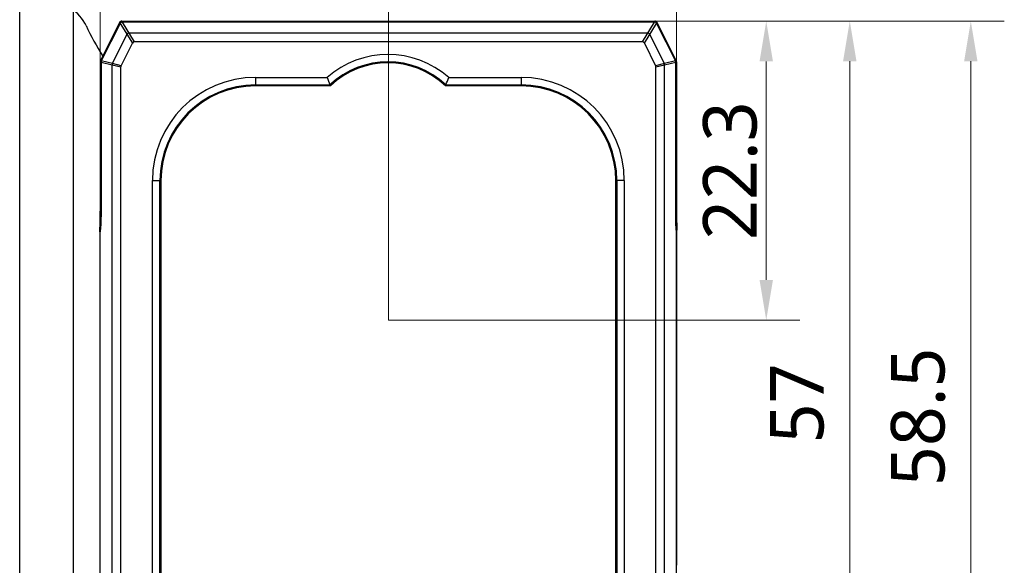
# Model space of a CAD drawing. Extents: x -434 to -60, y 236 to 507.
# Tile 2 of 22: x -434 to -360, y 294 to 335. Entities that reach past the tile are written whole.
import ezdxf

# ---------------------------------------------------------------- set-up
doc = ezdxf.new("R2010")
doc.units = 0
doc.header["$MEASUREMENT"] = 0
doc.layers.get('0').update_dxf_attribs({"linetype": 'CONTINUOUS'})
doc.layers.get('Defpoints').update_dxf_attribs({"linetype": 'CONTINUOUS'})
doc.layers.add('20_ALL_FEATURES', color=7, linetype='CONTINUOUS')
doc.layers.add('51__DRAFT_DIMS', color=7, linetype='CONTINUOUS')
doc.styles.add('尺寸值样式', font='Roboto-Regular.ttf', dxfattribs={"height": 4})
doc.dimstyles.new('1直线标注', dxfattribs={"dimtxt": 4, "dimasz": 3, "dimexe": 2.5, "dimexo": 0, "dimtad": 1, "dimdec": 1, "dimdsep": 46, "dimtxsty": '尺寸值样式', "dimcen": 0, "dimclrd": 8, "dimclre": 8, "dimclrt": 7, "dimadec": 0, "dimazin": 0, "dimtp": 0.001, "dimtm": 0.001, "dimtfac": 1, "dimtdec": 1, "dimtmove": 0, "dimatfit": 0, "dimldrblk": '_FILLED', "dimfxl": 1, "dimtolj": 1, "dimlwd": 15, "dimlwe": 15, "dimarcsym": 0})

# ---------------------------------------------------------------- blocks, each defined once
blk = doc.blocks.new('*D668')
at = {"layer": '51__DRAFT_DIMS', "color": 8, "lineweight": 15}
for p, q in [((-427.566, 280.804), (-427.566, 350.171)), ((-384.566, 280.804), (-384.566, 350.171)), ((-424.566, 347.671), (-387.566, 347.671))]:
    blk.add_line(p, q, dxfattribs=at)
at = {"layer": '51__DRAFT_DIMS', "color": 8}
for points in [[(-424.566, 348.171), (-424.566, 347.171), (-427.566, 347.671)], [(-387.566, 347.171), (-387.566, 348.171), (-384.566, 347.671)]]:
    blk.add_solid(points, dxfattribs=at)
at = {"layer": 'Defpoints', "color": 0}
for p in [(-384.566, 347.671), (-427.566, 280.804), (-384.566, 280.804)]:
    blk.add_point(p, dxfattribs=at)
at = {"layer": '51__DRAFT_DIMS', "color": 7, "insert": (-406.06, 353.629), "char_height": 4, "attachment_point": 2, "line_spacing_factor": 0.9, "style": '尺寸值样式'}
blk.add_mtext('\\A1;43', dxfattribs=at)
blk = doc.blocks.new('_FILLED')
at = {"color": 0, "linetype": 'ByBlock'}
blk.add_solid([(0, 0), (-1, 0.167), (-1, -0.167)], dxfattribs=at)
blk = doc.blocks.new('*D669')
at = {"layer": '51__DRAFT_DIMS', "color": 8, "lineweight": 15}
for p, q in [((-433.566, 286.037), (-433.566, 357.537)), ((-384.571, 280.697), (-384.571, 357.537)), ((-430.566, 355.037), (-387.571, 355.037))]:
    blk.add_line(p, q, dxfattribs=at)
at = {"layer": '51__DRAFT_DIMS', "color": 8}
for points in [[(-430.566, 355.537), (-430.566, 354.537), (-433.566, 355.037)], [(-387.571, 354.537), (-387.571, 355.537), (-384.571, 355.037)]]:
    blk.add_solid(points, dxfattribs=at)
at = {"layer": 'Defpoints', "color": 0}
for p in [(-384.571, 355.037), (-433.566, 286.037), (-384.571, 280.697)]:
    blk.add_point(p, dxfattribs=at)
at = {"layer": '51__DRAFT_DIMS', "color": 7, "insert": (-409.761, 360.995), "char_height": 4, "attachment_point": 2, "rotation": 360, "line_spacing_factor": 0.9, "style": '尺寸值样式'}
blk.add_mtext('\\A1;49', dxfattribs=at)
blk = doc.blocks.new('*D670')
at = {"layer": '51__DRAFT_DIMS', "color": 8, "lineweight": 15}
for p, q in [((-386.251, 334.65), (-369.148, 334.65)), ((-371.648, 280.65), (-371.648, 331.65)), ((-386.251, 277.65), (-369.148, 277.65))]:
    blk.add_line(p, q, dxfattribs=at)
at = {"layer": '51__DRAFT_DIMS', "color": 8}
for points in [[(-371.148, 331.65), (-372.148, 331.65), (-371.648, 334.65)], [(-372.148, 280.65), (-371.148, 280.65), (-371.648, 277.65)]]:
    blk.add_solid(points, dxfattribs=at)
at = {"layer": 'Defpoints', "color": 0}
for p in [(-386.251, 334.65), (-371.648, 334.65), (-386.251, 277.65)]:
    blk.add_point(p, dxfattribs=at)
at = {"layer": '51__DRAFT_DIMS', "color": 7, "insert": (-377.606, 306.141), "char_height": 4, "attachment_point": 2, "rotation": 90, "line_spacing_factor": 0.9, "style": '尺寸值样式'}
blk.add_mtext('\\A1;57', dxfattribs=at)
blk = doc.blocks.new('*D671')
at = {"layer": '51__DRAFT_DIMS', "color": 8, "lineweight": 15}
for p, q in [((-386.251, 334.65), (-360.121, 334.65)), ((-362.621, 279.15), (-362.621, 331.65)), ((-401.616, 276.15), (-360.121, 276.15))]:
    blk.add_line(p, q, dxfattribs=at)
at = {"layer": '51__DRAFT_DIMS', "color": 8}
for points in [[(-362.121, 331.65), (-363.121, 331.65), (-362.621, 334.65)], [(-363.121, 279.15), (-362.121, 279.15), (-362.621, 276.15)]]:
    blk.add_solid(points, dxfattribs=at)
at = {"layer": 'Defpoints', "color": 0}
for p in [(-386.251, 334.65), (-362.621, 334.65), (-401.616, 276.15)]:
    blk.add_point(p, dxfattribs=at)
at = {"layer": '51__DRAFT_DIMS', "color": 7, "insert": (-368.579, 305.138), "char_height": 4, "attachment_point": 2, "rotation": 90, "line_spacing_factor": 0.9, "style": '尺寸值样式'}
blk.add_mtext('\\A1;58.5', dxfattribs=at)
blk = doc.blocks.new('*D691')
at = {"color": 8, "lineweight": 15}
for p, q in [((-425.942, 334.645), (-375.377, 334.645)), ((-377.877, 315.345), (-377.877, 331.645)), ((-406.06, 312.345), (-375.377, 312.345))]:
    blk.add_line(p, q, dxfattribs=at)
at = {"color": 8}
for points in [[(-377.377, 331.645), (-378.377, 331.645), (-377.877, 334.645)], [(-378.377, 315.345), (-377.377, 315.345), (-377.877, 312.345)]]:
    blk.add_solid(points, dxfattribs=at)
at = {"layer": 'Defpoints', "color": 0}
for p in [(-425.942, 334.645), (-377.877, 334.645), (-406.06, 312.345)]:
    blk.add_point(p, dxfattribs=at)
at = {"color": 7, "insert": (-380.557, 323.495), "char_height": 4, "attachment_point": 5, "rotation": 90, "style": '尺寸值样式'}
blk.add_mtext('\\A1;22.3{}{{\\H0.7x;}{}}', dxfattribs=at)
blk = doc.blocks.new('*D692')
at = {"color": 8, "lineweight": 15}
for p, q in [((-427.56, 331.603), (-427.56, 341.898)), ((-406.06, 312.345), (-406.06, 341.898)), ((-409.06, 339.398), (-424.56, 339.398))]:
    blk.add_line(p, q, dxfattribs=at)
at = {"color": 8}
for points in [[(-424.56, 339.898), (-424.56, 338.898), (-427.56, 339.398)], [(-409.06, 338.898), (-409.06, 339.898), (-406.06, 339.398)]]:
    blk.add_solid(points, dxfattribs=at)
at = {"layer": 'Defpoints', "color": 0}
for p in [(-427.56, 339.398), (-427.56, 331.603), (-406.06, 312.345)]:
    blk.add_point(p, dxfattribs=at)
at = {"color": 7, "insert": (-416.81, 342.078), "char_height": 4, "attachment_point": 5, "style": '尺寸值样式'}
blk.add_mtext('\\A1;21.5{}{{\\H0.7x;}{}}', dxfattribs=at)

msp = doc.modelspace()

# ---------------------------------------------------------------- linework, layer by layer
at = {"layer": '20_ALL_FEATURES'}
for p, q in [((-433.5656, 286.0373), (-433.5656, 336.0373)), ((-429.5656, 335.4623), (-429.5656, 286.6123)), ((-426.1209, 334.5394), (-427.5445, 331.6922)), ((-427.521, 331.6804), (-426.0974, 334.5277)), ((-426.0813, 334.4754), (-427.4805, 331.6771)), ((-426.0779, 334.4737), (-427.477, 331.6753)), ((-426.0974, 334.5277), (-426.1209, 334.5394)), ((-426.0779, 334.4737), (-426.0813, 334.4754)), ((-426.0779, 334.4737), (-425.1602, 332.9948)), ((-425.942, 334.6499), (-425.942, 334.6237)), ((-425.942, 334.6499), (-386.1892, 334.6499)), ((-425.942, 334.6237), (-386.1892, 334.6237)), ((-425.9024, 334.586), (-425.9024, 334.5821)), ((-386.2287, 334.586), (-425.9024, 334.586)), ((-424.9901, 333.0999), (-425.9024, 334.5821)), ((-386.2287, 334.5821), (-425.9024, 334.5821)), ((-386.2287, 334.5821), (-387.1411, 333.0999)), ((-386.971, 332.9948), (-386.0533, 334.4737)), ((-386.2287, 334.5821), (-386.2287, 334.586)), ((-386.1892, 334.6237), (-386.1892, 334.6499)), ((-386.0498, 334.4754), (-386.0533, 334.4737)), ((-386.0533, 334.4737), (-384.6541, 331.6753)), ((-384.6507, 331.6771), (-386.0498, 334.4754)), ((-386.0103, 334.5394), (-386.0337, 334.5277)), ((-386.0337, 334.5277), (-384.6101, 331.6804)), ((-384.5867, 331.6922), (-386.0103, 334.5394)), ((-426.653, 331.4801), (-425.5676, 333.651)), ((-425.5668, 333.6527), (-425.5676, 333.651)), ((-386.7363, 333.7578), (-425.3948, 333.7578)), ((-386.7345, 333.7578), (-386.7363, 333.7578)), ((-385.4781, 331.4801), (-386.5636, 333.651)), ((-425.9955, 331.3242), (-425.1602, 332.9948)), ((-387.1411, 333.0999), (-424.9901, 333.0999)), ((-386.971, 332.9948), (-386.1357, 331.3242)), ((-427.5656, 331.6027), (-427.5656, 320.4784)), ((-427.5394, 331.6027), (-427.5656, 331.6027)), ((-427.5445, 331.6922), (-427.521, 331.6804)), ((-427.5394, 331.6027), (-427.5394, 320.0641)), ((-427.4977, 331.5876), (-427.5016, 331.5876)), ((-427.4977, 331.5876), (-427.4977, 320.0641)), ((-427.4977, 331.5876), (-426.6734, 331.3937)), ((-427.4805, 331.6771), (-427.477, 331.6753)), ((-426.6531, 331.4801), (-427.477, 331.6753)), ((-426.6734, 280.9061), (-426.6734, 331.3937)), ((-426.6734, 331.3937), (-426.0156, 331.2391)), ((-425.9955, 331.3242), (-426.653, 331.4801)), ((-426.0156, 281.0607), (-426.0156, 331.2391)), ((-385.4781, 331.4801), (-386.1357, 331.3242)), ((-386.1156, 331.2391), (-385.4577, 331.3937)), ((-386.1156, 281.0607), (-386.1156, 331.2391)), ((-384.6541, 331.6753), (-385.4781, 331.4801)), ((-385.4577, 331.3937), (-384.6334, 331.5876)), ((-385.4577, 280.9061), (-385.4577, 331.3937)), ((-384.6541, 331.6753), (-384.6507, 331.6771)), ((-384.6334, 320.0641), (-384.6334, 331.5876)), ((-384.6295, 331.5876), (-384.6334, 331.5876)), ((-384.6295, 320.0203), (-384.6295, 331.5876)), ((-384.6101, 331.6804), (-384.5867, 331.6922)), ((-384.5918, 331.6027), (-384.5918, 320.0641)), ((-384.5656, 331.6027), (-384.5918, 331.6027)), ((-384.5656, 331.6027), (-384.5656, 320.4784)), ((-415.9656, 330.4499), (-415.9656, 329.8201)), ((-415.9656, 330.4499), (-410.6348, 330.4499)), ((-415.9656, 329.8951), (-410.4204, 329.8951)), ((-410.3906, 329.8201), (-415.9656, 329.8201)), ((-410.3906, 329.8201), (-410.4204, 329.8951)), ((-401.8032, 329.8201), (-401.7734, 329.8951)), ((-396.1656, 329.8201), (-401.8032, 329.8201)), ((-401.7734, 329.8951), (-396.1656, 329.8951)), ((-401.5589, 330.4499), (-396.1656, 330.4499)), ((-396.1656, 330.4499), (-396.1656, 329.8201)), ((-423.6656, 288.5499), (-423.6656, 322.7499)), ((-423.6656, 322.7499), (-423.0357, 322.7499)), ((-423.1108, 288.5499), (-423.1108, 322.7499)), ((-423.0357, 322.7499), (-423.0357, 288.5499)), ((-389.0954, 288.5499), (-389.0954, 322.7499)), ((-388.4656, 322.7499), (-389.0954, 322.7499)), ((-389.0204, 322.7499), (-389.0204, 288.5499)), ((-388.4656, 322.7499), (-388.4656, 288.5499)), ((-427.5394, 320.0641), (-427.4977, 320.0641)), ((-384.6334, 320.0641), (-384.5918, 320.0641)), ((-427.5841, 318.9428), (-427.5809, 319.0641)), ((-427.5656, 293.3691), (-427.5656, 318.9307)), ((-427.5607, 318.93), (-427.5599, 318.9366)), ((-427.5599, 318.9366), (-427.5584, 318.9492)), ((-384.5712, 318.9367), (-384.5717, 318.9407)), ((-384.5705, 318.9301), (-384.5712, 318.9366)), ((-384.5656, 293.3691), (-384.5656, 318.9307)), ((-384.5471, 318.9428), (-384.5502, 319.0641)), ((-427.5918, 318.2357), (-427.5918, 294.0641)), ((-384.5394, 294.0641), (-384.5394, 318.2357))]:
    msp.add_line(p, q, dxfattribs=at)
for points in [[(-427.5016, 331.5876), (-427.5017, 320.0216), (-427.5021, 319.9621), (-427.5028, 319.9027), (-427.5039, 319.8434), (-427.5053, 319.7843), (-427.507, 319.7255), (-427.509, 319.6669), (-427.5113, 319.6086), (-427.514, 319.5507), (-427.517, 319.4933), (-427.5203, 319.4363), (-427.5239, 319.3798), (-427.5278, 319.3239), (-427.532, 319.2687), (-427.5365, 319.2141), (-427.5413, 319.1601), (-427.5464, 319.107), (-427.5518, 319.0546), (-427.5574, 319.003), (-427.5633, 318.9524), (-427.5652, 318.9373)], [(-384.566, 318.9373), (-384.5677, 318.9512), (-384.5736, 319.0019), (-384.5793, 319.0535), (-384.5846, 319.1058), (-384.5897, 319.159), (-384.5946, 319.2129), (-384.5991, 319.2675), (-384.6033, 319.3228), (-384.6072, 319.3787), (-384.6108, 319.4351), (-384.6141, 319.4921), (-384.6171, 319.5495), (-384.6198, 319.6074), (-384.6221, 319.6656), (-384.6242, 319.7242), (-384.6259, 319.7831), (-384.6273, 319.8422), (-384.6283, 319.9014), (-384.6291, 319.9608), (-384.6295, 320.0203)]]:
    msp.add_lwpolyline(points, dxfattribs=at)
for centre, radius, start, end in [((-431.3318, 333.0373), 3, 25.184336, 90), ((-410.0656, 343.0373), 20.5, 205.184336, 212.429608), ((-425.942, 334.4499), 0.2, 90, 153.434949), ((-425.942, 334.4499), 0.1738, 90, 153.434949), ((-425.9024, 334.386), 0.2, 90, 153.434949), ((-386.2287, 334.386), 0.2, 26.565051, 90), ((-386.1892, 334.4499), 0.2, 26.565051, 90), ((-386.1892, 334.4499), 0.1738, 26.565051, 90), ((-406.0969, 325.2946), 6.8681, 48.644008, 131.355992), ((-427.3656, 331.6027), 0.2, 153.434949, 180), ((-427.3656, 331.6027), 0.1738, 153.434949, 180), ((-427.3016, 331.5876), 0.2, 153.434949, 180), ((-427.2937, 331.5857), 0.2041, 153.961094, 179.473855), ((-426.4755, 331.3925), 0.198, 153.738388, 179.648368), ((-406.0969, 325.2946), 6.3133, 46.777882, 133.222118), ((-406.0969, 325.2946), 6.2382, 46.505598, 133.494402), ((-385.6557, 331.3927), 0.198, 0.30344, 26.213419), ((-384.8375, 331.5857), 0.2041, 0.526145, 26.038906), ((-384.8295, 331.5876), 0.2, 0, 26.565051), ((-384.7656, 331.6027), 0.1738, 0, 26.565051), ((-384.7656, 331.6027), 0.2, 0, 26.565051), ((-415.9656, 322.7499), 7.7, 90, 180), ((-415.9656, 322.7499), 7.1452, 90, 180), ((-415.9656, 322.7499), 7.0702, 90, 180), ((-376.3738, 343.3752), 36.618, 200.669369, 201.600041), ((-435.8773, 343.3973), 36.6795, 338.400739, 339.329851), ((-396.1656, 322.7499), 7.7, 0, 90), ((-396.1656, 322.7499), 7.1452, 0, 90), ((-396.1656, 322.7499), 7.0702, 0, 90), ((-427.5118, 318.9307), 0.0538, 172.99115, 179.993232), ((-434.596, 319.7774), 7.0862, 352.810902, 353.13235), ((-377.4834, 319.7839), 7.1383, 186.869259, 187.188632), ((-384.6194, 318.9307), 0.0538, 0.006647, 7.008169)]:
    msp.add_arc(centre, radius, start, end, dxfattribs=at)
for centre, major_axis, ratio, start_param, end_param in [((-424.8152, 332.6267), (-0.2757, 0.4461), 0.5720119, -0.3398097, 0.3398097), ((-387.316, 332.6267), (0.2757, 0.4461), 0.5720119, -0.3398097, 0.3398097), ((-425.5424, 331.1723), (-0.4681, 0.1105), 0.6236809, -0.1461809, 0.1461809), ((-386.5888, 331.1723), (0.4681, 0.1105), 0.6236809, -0.1461809, 0.1461809), ((-427.618, 320.4784), (0, 2), 0.0261859, -2.3561945, -1.5707963), ((-384.5132, 320.4784), (0, 2), 0.0261859, 1.5707963, 2.3561945), ((-427.5918, 320.0641), (0, 2), 0.0261859, -2.065511, -1.5707963), ((-384.5394, 320.0641), (0, 2), 0.0261859, 1.5707963, 2.0654923), ((-427.5656, 318.2357), (0, 1), 0.0261859, 0.7853982, 1.5707963), ((-384.5656, 318.2357), (0, 1), 0.0261859, -1.5707963, -0.7853982)]:
    msp.add_ellipse(centre, major_axis=major_axis, ratio=ratio, start_param=start_param, end_param=end_param, dxfattribs=at)
for points, knots in [([(-425.9024, 334.5821), (-425.9204, 334.5817), (-425.9563, 334.576), (-426.0061, 334.5536), (-426.0483, 334.5191), (-426.0695, 334.4895), (-426.0779, 334.4737)], [0, 0, 0, 0, 0.2495496, 0.5, 0.7504504, 1, 1, 1, 1]), ([(-386.0533, 334.4737), (-386.0617, 334.4895), (-386.0829, 334.5191), (-386.1251, 334.5536), (-386.1748, 334.576), (-386.2108, 334.5817), (-386.2287, 334.5821)], [0, 0, 0, 0, 0.2495496, 0.5, 0.7504504, 1, 1, 1, 1]), ([(-425.3948, 333.7578), (-425.4036, 333.7577), (-425.4213, 333.7563), (-425.4557, 333.7487), (-425.4963, 333.7306), (-425.5309, 333.7027), (-425.5534, 333.6755), (-425.5626, 333.6604), (-425.5668, 333.6527)], [0, 0, 0, 0, 0.1251503, 0.2502526, 0.499999, 0.7497535, 0.8748541, 1, 1, 1, 1]), ([(-386.5636, 333.651), (-386.5676, 333.6588), (-386.5767, 333.674), (-386.5989, 333.7014), (-386.6333, 333.7296), (-386.6737, 333.7481), (-386.7081, 333.7561), (-386.7257, 333.7576), (-386.7345, 333.7578)], [0, 0, 0, 0, 0.1251503, 0.2502526, 0.499999, 0.7497535, 0.8748541, 1, 1, 1, 1]), ([(-427.5584, 318.9492), (-427.5482, 319.0358), (-427.5305, 319.2144), (-427.5117, 319.4889), (-427.5003, 319.7739), (-427.4977, 319.9668), (-427.4977, 320.0641)], [0, 0, 0, 0, 0.2342818, 0.4819395, 0.7386673, 1, 1, 1, 1]), ([(-384.5717, 318.9407), (-384.5821, 319.0279), (-384.6002, 319.2078), (-384.6192, 319.4843), (-384.6308, 319.7715), (-384.6334, 319.966), (-384.6334, 320.0641)], [0, 0, 0, 0, 0.2340091, 0.4816235, 0.7384707, 1, 1, 1, 1])]:
    msp.add_open_spline(points, degree=3, knots=knots, dxfattribs=at)

# ---------------------------------------------------------------- dimensions: what is measured, and where the dimension line sits
dim = msp.add_linear_dim(base=(-427.5602, 339.3976), p1=(-406.0602, 312.3446), p2=(-427.5602, 331.6027), text='21.5{}{{\\H0.7x;}{}}', dimstyle='1直线标注')
dim.commit()
dim.dimension.update_dxf_attribs({"geometry": '*D692', "text_midpoint": (-416.8102, 342.0776)})
dim = msp.add_linear_dim(base=(-377.8772, 334.6446), p1=(-406.0602, 312.3446), p2=(-425.942, 334.6446), angle=90, text='22.3{}{{\\H0.7x;}{}}', dimstyle='1直线标注')
dim.commit()
dim.dimension.update_dxf_attribs({"geometry": '*D691', "text_midpoint": (-377.8772, 323.4946), "dimtype": 160})
at = {"layer": '51__DRAFT_DIMS'}
for base, p1, p2, angle, picture, middle in [((-384.571, 355.0366), (-433.5656, 286.0373), (-384.571, 280.6971), 360, '*D669', (-409.7608, 355.0366)), ((-362.6209, 334.6499), (-401.6156, 276.1499), (-386.251, 334.6499), 90, '*D671', (-362.6209, 305.1384)), ((-371.6477, 334.6499), (-386.251, 277.6499), (-386.251, 334.6499), 90, '*D670', (-371.6477, 306.1414))]:
    dim = msp.add_linear_dim(base=base, p1=p1, p2=p2, angle=angle, dimstyle='1直线标注', dxfattribs=at)
    dim.commit()
    dim.dimension.update_dxf_attribs({"geometry": picture, "text_midpoint": middle, "dimtype": 160})
dim = msp.add_linear_dim(base=(-384.5656, 347.6706), p1=(-427.5656, 280.8041), p2=(-384.5656, 280.8041), dimstyle='1直线标注', dxfattribs=at)
dim.commit()
dim.dimension.update_dxf_attribs({"geometry": '*D668', "text_midpoint": (-406.0602, 347.6706), "dimtype": 160})

doc.saveas('drawing.dxf')
